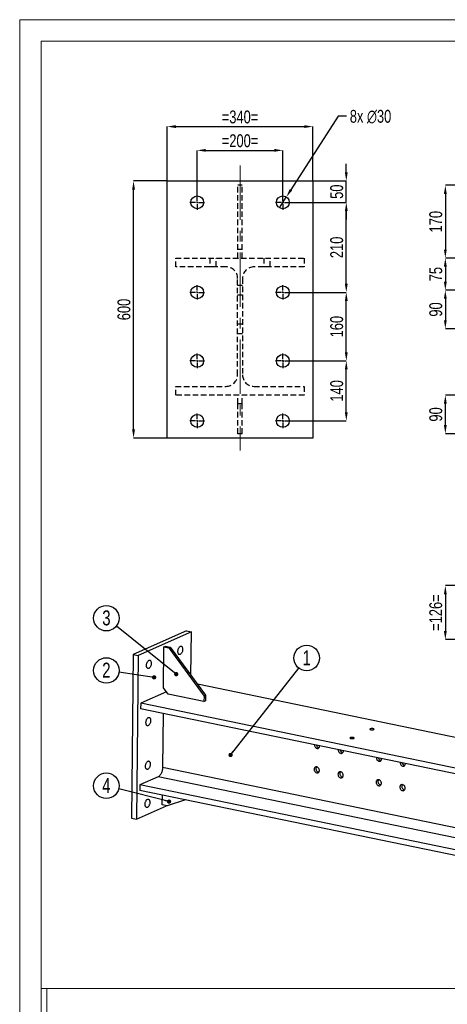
# Model space of a CAD drawing. Header units: millimetres. Extents: x 0 to 1189, y 0 to 841.
# Tile 8 of 29: x 0 to 100, y 611 to 841. Entities that reach past the tile are written whole.
import ezdxf

# ---------------------------------------------------------------- set-up
doc = ezdxf.new("R2010")
doc.units = ezdxf.units.MM
doc.header["$PDSIZE"] = -1
doc.linetypes.add('CENTERX2', pattern=[20.32, 12.7, -2.54, 2.54, -2.54])
doc.linetypes.add('HIDDEN', pattern=[1.905, 1.27, -0.635])
for name, color, linetype in [('COTES', 1, 'Continuous'), ('NOTES', 6, 'Continuous'), ('TRAIT-MIXTES', 3, 'CENTERX2'), ('TRAIT-TIRET', 2, 'HIDDEN')]:
    doc.layers.add(name, color=color, linetype=linetype)
doc.layers.add('TRAIT-FORT', color=4, linetype='Continuous', lineweight=25)
doc.styles.add('SLDTEXTSTYLE0', font='TXT', dxfattribs={"width": 0.75})
doc.dimstyles.new('SLDDIMSTYLE0', dxfattribs={"dimtxt": 3, "dimasz": 2, "dimexe": 0, "dimexo": 0.0625, "dimgap": 0.75, "dimtad": 1, "dimdec": 0, "dimlfac": 10, "dimrnd": 1e-09, "dimzin": 12, "dimdsep": 46, "dimtxsty": 'SLDTEXTSTYLE0', "dimsah": 1, "dimcen": 0.09, "dimadec": 0, "dimazin": 3, "dimtfac": 1, "dimtdec": 0, "dimtofl": 0, "dimtmove": 0, "dimatfit": 3, "dimfxl": 1, "dimfrac": 2, "dimtolj": 1, "dimtzin": 12, "dimarcsym": 0})
doc.dimstyles.new('SLDDIMSTYLE1', dxfattribs={"dimtxt": 3, "dimasz": 2, "dimexe": 0, "dimexo": 0.0625, "dimgap": 0.75, "dimtad": 1, "dimdec": 0, "dimlfac": 10, "dimrnd": 1e-09, "dimzin": 12, "dimdsep": 46, "dimtxsty": 'SLDTEXTSTYLE0', "dimsah": 1, "dimcen": 0.09, "dimadec": 0, "dimazin": 3, "dimtfac": 1, "dimtdec": 0, "dimtmove": 0, "dimatfit": 0, "dimfxl": 1, "dimfrac": 2, "dimtolj": 1, "dimtzin": 12, "dimarcsym": 0})
doc.dimstyles.new('SLDDIMSTYLE2', dxfattribs={"dimtxt": 3, "dimasz": 2, "dimexe": 0, "dimexo": 0.0625, "dimgap": 0.75, "dimtad": 0, "dimtih": 1, "dimtoh": 1, "dimdec": 0, "dimlfac": 10, "dimrnd": 1e-09, "dimzin": 12, "dimdsep": 46, "dimtxsty": 'SLDTEXTSTYLE0', "dimblk1": 'NONE', "dimsah": 1, "dimcen": 0, "dimadec": 0, "dimazin": 3, "dimtfac": 1, "dimtdec": 0, "dimtmove": 0, "dimatfit": 3, "dimldrblk": 'NONE', "dimfxl": 1, "dimfrac": 2, "dimtolj": 1, "dimtzin": 12, "dimarcsym": 0})
doc.dimstyles.new('SLDDIMSTYLE4', dxfattribs={"dimtxt": 0.18, "dimasz": 1, "dimexe": 0, "dimexo": 0.0625, "dimgap": 0, "dimtad": 0, "dimtih": 1, "dimtoh": 1, "dimdec": 0, "dimrnd": 1e-09, "dimzin": 0, "dimdsep": 46, "dimtxsty": 'Standard', "dimblk1": 'DOT', "dimblk2": 'DOT', "dimsah": 1, "dimcen": 0.09, "dimadec": 0, "dimazin": 0, "dimtfac": 1, "dimtdec": 0, "dimtofl": 0, "dimtmove": 0, "dimatfit": 3, "dimldrblk": 'DOT', "dimfxl": 1, "dimfrac": 2, "dimtolj": 1, "dimtzin": 0, "dimarcsym": 0})

# ---------------------------------------------------------------- blocks, each defined once
blk = doc.blocks.new('_D_80')
at = {"layer": 'COTES', "color": 0, "lineweight": -2, "transparency": 16777216}
for p, q in [((138.77, 708.91), (99.44, 708.91)), ((99.44, 706.91), (99.44, 698.31)), ((138.77, 696.31), (99.44, 696.31))]:
    blk.add_line(p, q, dxfattribs=at)
at = {"layer": 'COTES', "color": 0, "transparency": 16777216}
for points in [[(99.1, 706.91), (99.77, 706.91), (99.44, 708.91)], [(99.1, 698.31), (99.77, 698.31), (99.44, 696.31)]]:
    blk.add_solid(points, dxfattribs=at)
at = {"layer": 'Defpoints', "color": 0, "transparency": 16777216}
for p in [(138.83, 708.91), (99.44, 696.31), (138.83, 696.31)]:
    blk.add_point(p, dxfattribs=at)
at = {"layer": 'COTES', "color": 0, "transparency": 16777216, "insert": (95.69, 702.61), "char_height": 3, "attachment_point": 2, "rotation": 90, "style": 'SLDTEXTSTYLE0'}
blk.add_mtext('\\A1;=126=', dxfattribs=at)
blk = doc.blocks.new('_D_86')
at = {"layer": 'COTES', "color": 0, "lineweight": -2, "transparency": 16777216}
for p, q in [((111.38, 802.37), (99.44, 802.37)), ((99.44, 800.37), (99.44, 787.37)), ((111.38, 785.37), (99.44, 785.37))]:
    blk.add_line(p, q, dxfattribs=at)
at = {"layer": 'COTES', "color": 0, "transparency": 16777216}
for points in [[(99.1, 800.37), (99.77, 800.37), (99.44, 802.37)], [(99.1, 787.37), (99.77, 787.37), (99.44, 785.37)]]:
    blk.add_solid(points, dxfattribs=at)
at = {"layer": 'Defpoints', "color": 0, "transparency": 16777216}
for p in [(111.44, 802.37), (99.44, 785.37), (111.44, 785.37)]:
    blk.add_point(p, dxfattribs=at)
at = {"layer": 'COTES', "color": 0, "transparency": 16777216, "insert": (95.69, 793.87), "char_height": 3, "attachment_point": 2, "rotation": 90, "style": 'SLDTEXTSTYLE0'}
blk.add_mtext('\\A1;170', dxfattribs=at)
blk = doc.blocks.new('_D_87')
at = {"layer": 'COTES', "color": 0, "lineweight": -2, "transparency": 16777216}
for p, q in [((111.38, 753.37), (99.44, 753.37)), ((99.44, 746.37), (99.44, 751.37)), ((111.38, 744.37), (99.44, 744.37))]:
    blk.add_line(p, q, dxfattribs=at)
at = {"layer": 'COTES', "color": 0, "transparency": 16777216}
for points in [[(99.1, 751.37), (99.77, 751.37), (99.44, 753.37)], [(99.1, 746.37), (99.77, 746.37), (99.44, 744.37)]]:
    blk.add_solid(points, dxfattribs=at)
at = {"layer": 'Defpoints', "color": 0, "transparency": 16777216}
for p in [(99.44, 753.37), (111.44, 753.37), (111.44, 744.37)]:
    blk.add_point(p, dxfattribs=at)
at = {"layer": 'COTES', "color": 0, "transparency": 16777216, "insert": (95.69, 748.87), "char_height": 3, "attachment_point": 2, "rotation": 90, "style": 'SLDTEXTSTYLE0'}
blk.add_mtext('\\A1;90', dxfattribs=at)
blk = doc.blocks.new('_D_101')
at = {"layer": 'COTES', "color": 0, "lineweight": -2, "transparency": 16777216}
for p, q in [((111.38, 785.37), (99.44, 785.37)), ((99.44, 783.37), (99.44, 779.87)), ((128.48, 777.87), (99.44, 777.87))]:
    blk.add_line(p, q, dxfattribs=at)
at = {"layer": 'COTES', "color": 0, "transparency": 16777216}
for points in [[(99.1, 783.37), (99.77, 783.37), (99.44, 785.37)], [(99.1, 779.87), (99.77, 779.87), (99.44, 777.87)]]:
    blk.add_solid(points, dxfattribs=at)
at = {"layer": 'Defpoints', "color": 0, "transparency": 16777216}
for p in [(111.44, 785.37), (99.44, 777.87), (128.54, 777.87)]:
    blk.add_point(p, dxfattribs=at)
at = {"layer": 'COTES', "color": 0, "transparency": 16777216, "insert": (95.69, 781.62), "char_height": 3, "attachment_point": 2, "rotation": 90, "style": 'SLDTEXTSTYLE0'}
blk.add_mtext('\\A1;75', dxfattribs=at)
blk = doc.blocks.new('_D_102')
at = {"layer": 'COTES', "color": 0, "lineweight": -2, "transparency": 16777216}
for p, q in [((128.48, 777.87), (99.44, 777.87)), ((99.44, 775.87), (99.44, 770.87)), ((128.48, 768.87), (99.44, 768.87))]:
    blk.add_line(p, q, dxfattribs=at)
at = {"layer": 'COTES', "color": 0, "transparency": 16777216}
for points in [[(99.1, 775.87), (99.77, 775.87), (99.44, 777.87)], [(99.1, 770.87), (99.77, 770.87), (99.44, 768.87)]]:
    blk.add_solid(points, dxfattribs=at)
at = {"layer": 'Defpoints', "color": 0, "transparency": 16777216}
for p in [(128.54, 777.87), (99.44, 768.87), (128.54, 768.87)]:
    blk.add_point(p, dxfattribs=at)
at = {"layer": 'COTES', "color": 0, "transparency": 16777216, "insert": (95.69, 773.37), "char_height": 3, "attachment_point": 2, "rotation": 90, "style": 'SLDTEXTSTYLE0'}
blk.add_mtext('\\A1;90', dxfattribs=at)
blk = doc.blocks.new('_D_104')
at = {"layer": 'COTES', "color": 0, "lineweight": -2, "transparency": 16777216}
for p, q in [((34.48, 803.43), (34.48, 816.07)), ((36.48, 816.07), (66.48, 816.07)), ((68.48, 803.43), (68.48, 816.07))]:
    blk.add_line(p, q, dxfattribs=at)
at = {"layer": 'COTES', "color": 0, "transparency": 16777216}
for points in [[(36.48, 816.4), (36.48, 815.73), (34.48, 816.07)], [(66.48, 816.4), (66.48, 815.73), (68.48, 816.07)]]:
    blk.add_solid(points, dxfattribs=at)
at = {"layer": 'Defpoints', "color": 0, "transparency": 16777216}
for p in [(68.48, 816.07), (34.48, 803.37), (68.48, 803.37)]:
    blk.add_point(p, dxfattribs=at)
at = {"layer": 'COTES', "color": 0, "transparency": 16777216, "insert": (51.48, 819.82), "char_height": 3, "attachment_point": 2, "style": 'SLDTEXTSTYLE0'}
blk.add_mtext('\\A1;=340=', dxfattribs=at)
blk = doc.blocks.new('_D_105')
at = {"layer": 'COTES', "color": 0, "lineweight": -2, "transparency": 16777216}
for p, q in [((34.42, 803.37), (26.6, 803.37)), ((26.6, 745.37), (26.6, 801.37)), ((34.42, 743.37), (26.6, 743.37))]:
    blk.add_line(p, q, dxfattribs=at)
at = {"layer": 'COTES', "color": 0, "transparency": 16777216}
for points in [[(26.27, 801.37), (26.94, 801.37), (26.6, 803.37)], [(26.27, 745.37), (26.94, 745.37), (26.6, 743.37)]]:
    blk.add_solid(points, dxfattribs=at)
at = {"layer": 'Defpoints', "color": 0, "transparency": 16777216}
for p in [(26.6, 803.37), (34.48, 803.37), (34.48, 743.37)]:
    blk.add_point(p, dxfattribs=at)
at = {"layer": 'COTES', "color": 0, "transparency": 16777216, "insert": (22.85, 773.37), "char_height": 3, "attachment_point": 2, "rotation": 90, "style": 'SLDTEXTSTYLE0'}
blk.add_mtext('\\A1;600', dxfattribs=at)
blk = doc.blocks.new('_D_106')
at = {"layer": 'COTES', "color": 0, "lineweight": -2, "transparency": 16777216}
for p, q in [((63.24, 761.37), (76.3, 761.37)), ((76.3, 749.37), (76.3, 759.37)), ((63.24, 747.37), (76.3, 747.37))]:
    blk.add_line(p, q, dxfattribs=at)
at = {"layer": 'COTES', "color": 0, "transparency": 16777216}
for points in [[(75.97, 759.37), (76.63, 759.37), (76.3, 761.37)], [(75.97, 749.37), (76.63, 749.37), (76.3, 747.37)]]:
    blk.add_solid(points, dxfattribs=at)
at = {"layer": 'Defpoints', "color": 0, "transparency": 16777216}
for p in [(63.18, 761.37), (76.3, 761.37), (63.18, 747.37)]:
    blk.add_point(p, dxfattribs=at)
at = {"layer": 'COTES', "color": 0, "transparency": 16777216, "insert": (72.55, 754.37), "char_height": 3, "attachment_point": 2, "rotation": 90, "style": 'SLDTEXTSTYLE0'}
blk.add_mtext('\\A1;140', dxfattribs=at)
blk = doc.blocks.new('_D_107')
at = {"layer": 'COTES', "color": 0, "lineweight": -2, "transparency": 16777216}
for p, q in [((63.24, 777.37), (76.3, 777.37)), ((76.3, 763.37), (76.3, 775.37)), ((63.24, 761.37), (76.3, 761.37))]:
    blk.add_line(p, q, dxfattribs=at)
at = {"layer": 'COTES', "color": 0, "transparency": 16777216}
for points in [[(75.97, 775.37), (76.63, 775.37), (76.3, 777.37)], [(75.97, 763.37), (76.63, 763.37), (76.3, 761.37)]]:
    blk.add_solid(points, dxfattribs=at)
at = {"layer": 'Defpoints', "color": 0, "transparency": 16777216}
for p in [(63.18, 777.37), (76.3, 777.37), (63.18, 761.37)]:
    blk.add_point(p, dxfattribs=at)
at = {"layer": 'COTES', "color": 0, "transparency": 16777216, "insert": (72.55, 769.37), "char_height": 3, "attachment_point": 2, "rotation": 90, "style": 'SLDTEXTSTYLE0'}
blk.add_mtext('\\A1;160', dxfattribs=at)
blk = doc.blocks.new('_D_108')
at = {"layer": 'COTES', "color": 0, "lineweight": -2, "transparency": 16777216}
for p, q in [((63.24, 798.37), (76.3, 798.37)), ((76.3, 779.37), (76.3, 796.37)), ((63.24, 777.37), (76.3, 777.37))]:
    blk.add_line(p, q, dxfattribs=at)
at = {"layer": 'COTES', "color": 0, "transparency": 16777216}
for points in [[(75.97, 796.37), (76.63, 796.37), (76.3, 798.37)], [(75.97, 779.37), (76.63, 779.37), (76.3, 777.37)]]:
    blk.add_solid(points, dxfattribs=at)
at = {"layer": 'Defpoints', "color": 0, "transparency": 16777216}
for p in [(63.18, 798.37), (76.3, 798.37), (63.18, 777.37)]:
    blk.add_point(p, dxfattribs=at)
at = {"layer": 'COTES', "color": 0, "transparency": 16777216, "insert": (72.55, 787.87), "char_height": 3, "attachment_point": 2, "rotation": 90, "style": 'SLDTEXTSTYLE0'}
blk.add_mtext('\\A1;210', dxfattribs=at)
blk = doc.blocks.new('_D_109')
at = {"layer": 'COTES', "color": 0, "lineweight": -2, "transparency": 16777216}
for p, q in [((76.3, 805.37), (76.3, 807.37)), ((68.54, 803.37), (76.3, 803.37)), ((76.3, 798.37), (76.3, 803.37)), ((63.24, 798.37), (76.3, 798.37)), ((76.3, 796.37), (76.3, 794.37))]:
    blk.add_line(p, q, dxfattribs=at)
at = {"layer": 'COTES', "color": 0, "transparency": 16777216}
for points in [[(75.97, 805.37), (76.63, 805.37), (76.3, 803.37)], [(75.97, 796.37), (76.63, 796.37), (76.3, 798.37)]]:
    blk.add_solid(points, dxfattribs=at)
at = {"layer": 'Defpoints', "color": 0, "transparency": 16777216}
for p in [(68.48, 803.37), (76.3, 803.37), (63.18, 798.37)]:
    blk.add_point(p, dxfattribs=at)
at = {"layer": 'COTES', "color": 0, "transparency": 16777216, "insert": (72.55, 800.87), "char_height": 3, "attachment_point": 2, "rotation": 90, "style": 'SLDTEXTSTYLE0'}
blk.add_mtext('\\A1;50', dxfattribs=at)
blk = doc.blocks.new('_D_110')
at = {"layer": 'COTES', "color": 0, "lineweight": -2, "transparency": 16777216}
for p, q in [((41.48, 800.13), (41.48, 810.52)), ((43.48, 810.52), (59.48, 810.52)), ((61.48, 800.13), (61.48, 810.52))]:
    blk.add_line(p, q, dxfattribs=at)
at = {"layer": 'COTES', "color": 0, "transparency": 16777216}
for points in [[(43.48, 810.86), (43.48, 810.19), (41.48, 810.52)], [(59.48, 810.86), (59.48, 810.19), (61.48, 810.52)]]:
    blk.add_solid(points, dxfattribs=at)
at = {"layer": 'Defpoints', "color": 0, "transparency": 16777216}
for p in [(61.48, 810.52), (41.48, 800.07), (61.48, 800.07)]:
    blk.add_point(p, dxfattribs=at)
at = {"layer": 'COTES', "color": 0, "transparency": 16777216, "insert": (51.48, 814.27), "char_height": 3, "attachment_point": 2, "style": 'SLDTEXTSTYLE0'}
blk.add_mtext('\\A1;=200=', dxfattribs=at)
blk = doc.blocks.new('_D_111')
at = {"layer": 'COTES', "color": 0, "lineweight": -2, "transparency": 16777216}
for p, q in [((74.37, 818.47), (63.37, 801.31)), ((76.37, 818.47), (74.37, 818.47)), ((60.67, 797.1), (62.29, 799.63))]:
    blk.add_line(p, q, dxfattribs=at)
at = {"layer": 'COTES', "color": 0, "transparency": 16777216}
blk.add_solid([(63.09, 801.49), (63.65, 801.13), (62.29, 799.63)], dxfattribs=at)
at = {"layer": 'Defpoints', "color": 0, "transparency": 16777216}
for p in [(62.29, 799.63), (60.67, 797.1)]:
    blk.add_point(p, dxfattribs=at)
at = {"layer": 'COTES', "color": 0, "transparency": 16777216, "insert": (77.12, 819.97), "char_height": 3, "attachment_point": 1, "style": 'SLDTEXTSTYLE0'}
blk.add_mtext('\\A1;8x ∅30', dxfattribs=at)
blk = doc.blocks.new('_None')
blk = doc.blocks.new('SW_CENTERMARKSYMBOL_96')
at = {"layer": 'TRAIT-MIXTES', "color": 0}
for p, q in [((-0.4, 0), (-1.7, 0)), ((0, 0), (-0.2, 0)), ((0, 0.4), (0, 1.7)), ((0, 0), (0, 0.2)), ((0, 0), (0, -0.2)), ((0, 0), (0.2, 0)), ((0.4, 0), (1.7, 0)), ((0, -0.4), (0, -1.7))]:
    blk.add_line(p, q, dxfattribs=at)
blk = doc.blocks.new('SW_CENTERMARKSYMBOL_97')
at = {"layer": 'TRAIT-MIXTES', "color": 0}
for p, q in [((-0.4, 0), (-1.7, 0)), ((0, 0), (-0.2, 0)), ((0, 0.4), (0, 1.7)), ((0, 0), (0, 0.2)), ((0, 0), (0, -0.2)), ((0, 0), (0.2, 0)), ((0.4, 0), (1.7, 0)), ((0, -0.4), (0, -1.7))]:
    blk.add_line(p, q, dxfattribs=at)
blk = doc.blocks.new('SW_CENTERMARKSYMBOL_98')
at = {"layer": 'TRAIT-MIXTES', "color": 0}
for p, q in [((-0.4, 0), (-1.7, 0)), ((0, 0), (-0.2, 0)), ((0, 0.4), (0, 1.7)), ((0, 0), (0, 0.2)), ((0, 0), (0, -0.2)), ((0, 0), (0.2, 0)), ((0.4, 0), (1.7, 0)), ((0, -0.4), (0, -1.7))]:
    blk.add_line(p, q, dxfattribs=at)
blk = doc.blocks.new('SW_CENTERMARKSYMBOL_99')
at = {"layer": 'TRAIT-MIXTES', "color": 0}
for p, q in [((-0.4, 0), (-1.7, 0)), ((0, 0), (-0.2, 0)), ((0, 0.4), (0, 1.7)), ((0, 0), (0, 0.2)), ((0, 0), (0, -0.2)), ((0, 0), (0.2, 0)), ((0.4, 0), (1.7, 0)), ((0, -0.4), (0, -1.7))]:
    blk.add_line(p, q, dxfattribs=at)
blk = doc.blocks.new('SW_CENTERMARKSYMBOL_100')
at = {"layer": 'TRAIT-MIXTES', "color": 0}
for p, q in [((-0.4, 0), (-1.7, 0)), ((0, 0), (-0.2, 0)), ((0, 0.4), (0, 1.7)), ((0, 0), (0, 0.2)), ((0, 0), (0, -0.2)), ((0, 0), (0.2, 0)), ((0.4, 0), (1.7, 0)), ((0, -0.4), (0, -1.7))]:
    blk.add_line(p, q, dxfattribs=at)
blk = doc.blocks.new('SW_CENTERMARKSYMBOL_101')
at = {"layer": 'TRAIT-MIXTES', "color": 0}
for p, q in [((-0.4, 0), (-1.7, 0)), ((0, 0), (-0.2, 0)), ((0, 0.4), (0, 1.7)), ((0, 0), (0, 0.2)), ((0, 0), (0, -0.2)), ((0, 0), (0.2, 0)), ((0.4, 0), (1.7, 0)), ((0, -0.4), (0, -1.7))]:
    blk.add_line(p, q, dxfattribs=at)
blk = doc.blocks.new('SW_CENTERMARKSYMBOL_102')
at = {"layer": 'TRAIT-MIXTES', "color": 0}
for p, q in [((-0.4, 0), (-1.7, 0)), ((0, 0), (-0.2, 0)), ((0, 0.4), (0, 1.7)), ((0, 0), (0, 0.2)), ((0, 0), (0, -0.2)), ((0, 0), (0.2, 0)), ((0.4, 0), (1.7, 0)), ((0, -0.4), (0, -1.7))]:
    blk.add_line(p, q, dxfattribs=at)
blk = doc.blocks.new('SW_CENTERMARKSYMBOL_103')
at = {"layer": 'TRAIT-MIXTES', "color": 0}
for p, q in [((-0.4, 0), (-1.7, 0)), ((0, 0), (-0.2, 0)), ((0, 0.4), (0, 1.7)), ((0, 0), (0, 0.2)), ((0, 0), (0, -0.2)), ((0, 0), (0.2, 0)), ((0.4, 0), (1.7, 0)), ((0, -0.4), (0, -1.7))]:
    blk.add_line(p, q, dxfattribs=at)
blk = doc.blocks.new('SW_NOTE_19')
at = {"layer": 'NOTES', "color": 0}
blk.add_circle((-2.95, 0.43), 2.98, dxfattribs=at)
at = {"layer": 'NOTES', "color": 0, "insert": (-2.95, 2.25), "char_height": 3.5, "attachment_point": 2, "style": 'SLDTEXTSTYLE0'}
blk.add_mtext('2', dxfattribs=at)
blk = doc.blocks.new('_Dot')
at = {"color": 0, "linetype": 'ByBlock', "lineweight": -2}
blk.add_line((-0.5, 0), (-1, 0), dxfattribs=at)
at = {"color": 0, "linetype": 'ByBlock', "const_width": 0.5}
blk.add_lwpolyline([(-0.25, 0, 1), (0.25, 0, 1)], format="xyb", close=True, dxfattribs=at)
blk = doc.blocks.new('SW_NOTE_20')
at = {"layer": 'NOTES', "color": 0}
blk.add_circle((-2.33, 1.86), 2.98, dxfattribs=at)
at = {"layer": 'NOTES', "color": 0, "insert": (-2.32, 3.68), "char_height": 3.5, "attachment_point": 2, "style": 'SLDTEXTSTYLE0'}
blk.add_mtext('3', dxfattribs=at)
blk = doc.blocks.new('SW_NOTE_21')
at = {"layer": 'NOTES', "color": 0}
blk.add_circle((-2.89, 0.73), 2.98, dxfattribs=at)
at = {"layer": 'NOTES', "color": 0, "insert": (-2.89, 2.55), "char_height": 3.5, "attachment_point": 2, "style": 'SLDTEXTSTYLE0'}
blk.add_mtext('4', dxfattribs=at)
blk = doc.blocks.new('SW_NOTE_22')
at = {"layer": 'NOTES', "color": 0}
blk.add_circle((1.84, 2.35), 2.98, dxfattribs=at)
at = {"layer": 'NOTES', "color": 0, "insert": (1.85, 4.16), "char_height": 3.5, "attachment_point": 2, "style": 'SLDTEXTSTYLE0'}
blk.add_mtext('1', dxfattribs=at)

msp = doc.modelspace()

# ---------------------------------------------------------------- linework, layer by layer
at = {"lineweight": 18}
for p, q in [((1188.94, 841.02), (0, 841.02)), ((0, 841.02), (0, 0.02)), ((5, 836.02), (544.93, 836.02)), ((5, 836.02), (5, 614.85)), ((5, 836.02), (5, 5.02)), ((1183.94, 836.02), (5, 836.02)), ((5, 614.85), (544.93, 614.85)), ((544.93, 614.85), (6.32, 614.85)), ((6.32, 614.85), (6.32, 300.89))]:
    msp.add_line(p, q, dxfattribs=at)
at = {"layer": 'TRAIT-FORT', "lineweight": 25}
for p, q in [((34.48, 743.37), (34.48, 803.37)), ((34.48, 803.37), (68.48, 803.37)), ((68.48, 803.37), (68.48, 743.37)), ((68.48, 743.37), (34.48, 743.37)), ((39.01, 698.34), (26.54, 692.8)), ((40.12, 698.12), (27.65, 692.57)), ((39.01, 698.34), (40.12, 698.12)), ((40.02, 687.95), (40.12, 698.12)), ((33.6, 685.08), (33.7, 694.63)), ((33.7, 694.63), (34.06, 694.79)), ((33.7, 694.63), (34.81, 694.4)), ((34.06, 694.79), (35.18, 694.56)), ((34.81, 694.4), (35.18, 694.56)), ((34.81, 694.4), (43.06, 683.13)), ((35.18, 694.56), (43.43, 683.3)), ((26.54, 692.8), (26.15, 654.63)), ((26.54, 692.8), (27.65, 692.57)), ((27.65, 692.57), (27.26, 654.4)), ((34.7, 683.58), (33.6, 685.08)), ((204.4, 652.27), (41.54, 685.87)), ((34.3, 684.13), (28.27, 681.45)), ((43.05, 681.86), (34.7, 683.58)), ((43.06, 683.13), (43.05, 681.86)), ((43.06, 683.13), (43.43, 683.3)), ((43.43, 683.3), (43.41, 682.02)), ((28.27, 681.45), (28.25, 680.15)), ((205.66, 644.85), (28.27, 681.45)), ((43.05, 681.86), (43.41, 682.02)), ((205.65, 643.55), (28.25, 680.15)), ((33.51, 679.06), (33.38, 666.46)), ((32.37, 664.31), (28.07, 662.4)), ((205.49, 628.59), (32.37, 664.31)), ((205.52, 630.95), (33.38, 666.46)), ((28.07, 662.4), (28.06, 661.09)), ((205.47, 625.8), (28.07, 662.4)), ((205.45, 624.49), (28.06, 661.09)), ((33.32, 657.73), (33.34, 660)), ((27.26, 654.4), (34.29, 657.53)), ((34.43, 657.5), (33.32, 657.73)), ((38.71, 658.89), (34.43, 657.5)), ((26.15, 654.63), (27.26, 654.4))]:
    msp.add_line(p, q, dxfattribs=at)
at = {"layer": 'TRAIT-FORT', "lineweight": 25, "flags": 128}
for points in [[(37.51, 692.84), (37.43, 692.81), (37.35, 692.81), (37.27, 692.83), (37.2, 692.87), (37.13, 692.94), (37.08, 693.02), (37.03, 693.12), (37, 693.24), (36.98, 693.37), (36.97, 693.51), (36.98, 693.66), (36.99, 693.81), (37.02, 693.96), (37.06, 694.11), (37.12, 694.25), (37.18, 694.37), (37.25, 694.49), (37.32, 694.59), (37.41, 694.67), (37.49, 694.73), (37.57, 694.76), (37.66, 694.78), (37.74, 694.77), (37.81, 694.74), (37.88, 694.69), (37.94, 694.61), (37.99, 694.52), (38.03, 694.41), (38.05, 694.28), (38.07, 694.15), (38.07, 694), (38.06, 693.85), (38.04, 693.7), (38, 693.55), (37.95, 693.41), (37.9, 693.28), (37.83, 693.15), (37.76, 693.05), (37.68, 692.96), (37.6, 692.89), (37.51, 692.84)], [(30.18, 689.58), (30.09, 689.55), (30.01, 689.55), (29.93, 689.57), (29.86, 689.61), (29.8, 689.68), (29.74, 689.76), (29.7, 689.86), (29.66, 689.98), (29.64, 690.11), (29.63, 690.25), (29.64, 690.4), (29.66, 690.55), (29.69, 690.7), (29.73, 690.85), (29.78, 690.99), (29.84, 691.12), (29.91, 691.23), (29.99, 691.33), (30.07, 691.41), (30.15, 691.47), (30.24, 691.5), (30.32, 691.52), (30.4, 691.51), (30.47, 691.48), (30.54, 691.43), (30.6, 691.35), (30.65, 691.26), (30.69, 691.15), (30.72, 691.02), (30.73, 690.89), (30.73, 690.74), (30.72, 690.59), (30.7, 690.44), (30.66, 690.29), (30.62, 690.15), (30.56, 690.02), (30.49, 689.89), (30.42, 689.79), (30.34, 689.7), (30.26, 689.63), (30.18, 689.58)], [(30.04, 676.22), (29.95, 676.19), (29.87, 676.19), (29.79, 676.21), (29.72, 676.25), (29.66, 676.32), (29.6, 676.4), (29.56, 676.5), (29.53, 676.62), (29.51, 676.75), (29.5, 676.89), (29.5, 677.04), (29.52, 677.19), (29.55, 677.34), (29.59, 677.49), (29.64, 677.63), (29.71, 677.76), (29.78, 677.87), (29.85, 677.97), (29.93, 678.05), (30.02, 678.11), (30.1, 678.15), (30.18, 678.16), (30.26, 678.15), (30.34, 678.12), (30.41, 678.07), (30.47, 677.99), (30.52, 677.9), (30.55, 677.79), (30.58, 677.66), (30.6, 677.53), (30.6, 677.38), (30.59, 677.23), (30.56, 677.08), (30.53, 676.93), (30.48, 676.79), (30.42, 676.66), (30.36, 676.54), (30.28, 676.43), (30.2, 676.34), (30.12, 676.27), (30.04, 676.22)], [(77.93, 673.46), (77.84, 673.47), (77.73, 673.48), (77.62, 673.48), (77.52, 673.48), (77.42, 673.47), (77.33, 673.45), (77.26, 673.43), (77.2, 673.4), (77.17, 673.37), (77.16, 673.34), (77.17, 673.31), (77.21, 673.28), (77.26, 673.25), (77.34, 673.22), (77.43, 673.2), (77.53, 673.19), (77.64, 673.19), (77.75, 673.19), (77.85, 673.2), (77.94, 673.21), (78.03, 673.23), (78.09, 673.26), (78.13, 673.29), (78.16, 673.32), (78.15, 673.35), (78.13, 673.38), (78.08, 673.41), (78.02, 673.44), (77.93, 673.46)], [(82, 675.27), (82.1, 675.25), (82.21, 675.24), (82.31, 675.24), (82.42, 675.24), (82.52, 675.26), (82.61, 675.27), (82.68, 675.3), (82.74, 675.32), (82.77, 675.35), (82.78, 675.39), (82.77, 675.42), (82.73, 675.45), (82.67, 675.48), (82.6, 675.5), (82.51, 675.52), (82.41, 675.53), (82.3, 675.54), (82.19, 675.54), (82.09, 675.53), (81.99, 675.51), (81.91, 675.49), (81.85, 675.47), (81.8, 675.44), (81.78, 675.41), (81.78, 675.38), (81.81, 675.34), (81.85, 675.31), (81.92, 675.29), (82, 675.27)], [(68.85, 671.77), (68.85, 671.74), (68.86, 671.61), (68.89, 671.48), (68.93, 671.36), (69, 671.25), (69.08, 671.14), (69.17, 671.05), (69.27, 670.98), (69.37, 670.93), (69.48, 670.91), (69.59, 670.9), (69.7, 670.92), (69.79, 670.96), (69.88, 671.02), (69.95, 671.1), (70.01, 671.19), (70.05, 671.3), (70.07, 671.42), (70.07, 671.52)], [(74.42, 670.62), (74.42, 670.59), (74.43, 670.46), (74.45, 670.34), (74.5, 670.21), (74.56, 670.1), (74.64, 669.99), (74.73, 669.91), (74.83, 669.84), (74.94, 669.79), (75.05, 669.76), (75.16, 669.75), (75.26, 669.77), (75.36, 669.81), (75.45, 669.87), (75.52, 669.95), (75.58, 670.05), (75.62, 670.15), (75.64, 670.27), (75.64, 670.37)], [(29.93, 666.04), (29.85, 666.02), (29.77, 666.01), (29.69, 666.03), (29.62, 666.08), (29.55, 666.14), (29.5, 666.22), (29.46, 666.33), (29.42, 666.44), (29.4, 666.57), (29.39, 666.72), (29.4, 666.86), (29.42, 667.01), (29.45, 667.16), (29.49, 667.31), (29.54, 667.45), (29.6, 667.58), (29.67, 667.69), (29.75, 667.79), (29.83, 667.87), (29.91, 667.93), (30, 667.97), (30.08, 667.98), (30.16, 667.97), (30.23, 667.94), (30.3, 667.89), (30.36, 667.81), (30.41, 667.72), (30.45, 667.61), (30.48, 667.49), (30.49, 667.35), (30.49, 667.2), (30.48, 667.05), (30.46, 666.9), (30.42, 666.76), (30.38, 666.61), (30.32, 666.48), (30.25, 666.36), (30.18, 666.25), (30.1, 666.16), (30.02, 666.09), (29.93, 666.04)], [(68.79, 666.01), (68.8, 665.88), (68.83, 665.76), (68.87, 665.64), (68.94, 665.52), (69.02, 665.42), (69.11, 665.33), (69.21, 665.26), (69.31, 665.21), (69.42, 665.18), (69.53, 665.18), (69.64, 665.19), (69.74, 665.23), (69.82, 665.29), (69.9, 665.37), (69.95, 665.47), (69.99, 665.58), (70.01, 665.7), (70.01, 665.82), (70, 665.95), (69.96, 666.08), (69.9, 666.19), (69.83, 666.3), (69.75, 666.4), (69.65, 666.48), (69.55, 666.54), (69.44, 666.58), (69.33, 666.6), (69.22, 666.59), (69.12, 666.56), (69.03, 666.51), (68.95, 666.44), (68.88, 666.35), (68.83, 666.25), (68.8, 666.13), (68.79, 666.01)], [(83.32, 668.78), (83.32, 668.75), (83.33, 668.62), (83.36, 668.5), (83.41, 668.37), (83.47, 668.26), (83.55, 668.16), (83.64, 668.07), (83.74, 668), (83.85, 667.95), (83.96, 667.92), (84.06, 667.91), (84.17, 667.93), (84.27, 667.97), (84.35, 668.03), (84.43, 668.11), (84.48, 668.21), (84.52, 668.32), (84.54, 668.44), (84.55, 668.53)], [(88.89, 667.63), (88.89, 667.6), (88.9, 667.48), (88.93, 667.35), (88.97, 667.23), (89.04, 667.11), (89.11, 667.01), (89.21, 666.92), (89.31, 666.85), (89.41, 666.8), (89.52, 666.77), (89.63, 666.77), (89.74, 666.78), (89.83, 666.82), (89.92, 666.88), (89.99, 666.96), (90.05, 667.06), (90.09, 667.17), (90.11, 667.29), (90.11, 667.38)], [(33.38, 666.46), (33.37, 666.25), (33.35, 666.04), (33.31, 665.83), (33.26, 665.62), (33.19, 665.41), (33.12, 665.22), (33.03, 665.03), (32.94, 664.86), (32.83, 664.71), (32.72, 664.57), (32.61, 664.46), (32.49, 664.37), (32.37, 664.31)], [(69.21, 666.2), (69.22, 666.07), (69.25, 665.95), (69.3, 665.82), (69.36, 665.71), (69.44, 665.6), (69.53, 665.52), (69.63, 665.45), (69.74, 665.4), (69.85, 665.37), (69.89, 665.36)], [(74.36, 664.86), (74.37, 664.74), (74.39, 664.61), (74.44, 664.49), (74.5, 664.37), (74.58, 664.27), (74.67, 664.18), (74.77, 664.11), (74.88, 664.06), (74.99, 664.03), (75.1, 664.03), (75.2, 664.04), (75.3, 664.08), (75.39, 664.14), (75.46, 664.22), (75.52, 664.32), (75.56, 664.43), (75.58, 664.55), (75.58, 664.67), (75.56, 664.8), (75.53, 664.93), (75.47, 665.05), (75.4, 665.16), (75.31, 665.25), (75.22, 665.33), (75.11, 665.39), (75.01, 665.43), (74.9, 665.45), (74.79, 665.44), (74.69, 665.41), (74.59, 665.36), (74.51, 665.29), (74.45, 665.2), (74.4, 665.1), (74.37, 664.99), (74.36, 664.86)], [(74.78, 665.05), (74.79, 664.92), (74.82, 664.8), (74.86, 664.67), (74.93, 664.56), (75.01, 664.46), (75.1, 664.37), (75.2, 664.3), (75.3, 664.25), (75.41, 664.22), (75.46, 664.22)], [(83.26, 663.03), (83.27, 662.9), (83.3, 662.77), (83.35, 662.65), (83.41, 662.53), (83.49, 662.43), (83.58, 662.34), (83.68, 662.27), (83.79, 662.22), (83.9, 662.2), (84.01, 662.19), (84.11, 662.21), (84.21, 662.25), (84.29, 662.31), (84.37, 662.39), (84.43, 662.48), (84.47, 662.59), (84.49, 662.71), (84.49, 662.84), (84.47, 662.96), (84.43, 663.09), (84.38, 663.21), (84.31, 663.32), (84.22, 663.41), (84.12, 663.49), (84.02, 663.55), (83.91, 663.59), (83.8, 663.61), (83.69, 663.6), (83.59, 663.58), (83.5, 663.53), (83.42, 663.46), (83.35, 663.37), (83.31, 663.26), (83.28, 663.15), (83.26, 663.03)], [(83.69, 663.21), (83.69, 663.09), (83.72, 662.96), (83.77, 662.84), (83.83, 662.72), (83.91, 662.62), (84, 662.53), (84.1, 662.46), (84.21, 662.41), (84.32, 662.38), (84.36, 662.38)], [(88.83, 661.88), (88.84, 661.75), (88.87, 661.62), (88.91, 661.5), (88.98, 661.39), (89.06, 661.28), (89.15, 661.19), (89.25, 661.12), (89.35, 661.07), (89.46, 661.05), (89.57, 661.04), (89.68, 661.06), (89.77, 661.1), (89.86, 661.16), (89.93, 661.24), (89.99, 661.33), (90.03, 661.44), (90.05, 661.56), (90.05, 661.69), (90.04, 661.82), (90, 661.94), (89.94, 662.06), (89.87, 662.17), (89.79, 662.27), (89.69, 662.35), (89.59, 662.41), (89.48, 662.44), (89.37, 662.46), (89.26, 662.46), (89.16, 662.43), (89.07, 662.38), (88.99, 662.31), (88.92, 662.22), (88.87, 662.12), (88.84, 662), (88.83, 661.88)], [(89.25, 662.07), (89.26, 661.94), (89.29, 661.81), (89.34, 661.69), (89.4, 661.57), (89.48, 661.47), (89.57, 661.38), (89.67, 661.31), (89.78, 661.26), (89.89, 661.23), (89.93, 661.23)], [(29.84, 657.14), (29.76, 657.11), (29.68, 657.11), (29.6, 657.13), (29.53, 657.17), (29.46, 657.23), (29.41, 657.32), (29.36, 657.42), (29.33, 657.54), (29.31, 657.67), (29.3, 657.81), (29.31, 657.96), (29.32, 658.11), (29.35, 658.26), (29.4, 658.4), (29.45, 658.54), (29.51, 658.67), (29.58, 658.79), (29.66, 658.88), (29.74, 658.96), (29.82, 659.02), (29.9, 659.06), (29.99, 659.08), (30.07, 659.07), (30.14, 659.04), (30.21, 658.98), (30.27, 658.91), (30.32, 658.81), (30.36, 658.7), (30.39, 658.58), (30.4, 658.44), (30.4, 658.3), (30.39, 658.15), (30.37, 658), (30.33, 657.85), (30.28, 657.71), (30.23, 657.57), (30.16, 657.45), (30.09, 657.34), (30.01, 657.25), (29.93, 657.18), (29.84, 657.14)]]:
    msp.add_lwpolyline(points, dxfattribs=at)
at = {"layer": 'TRAIT-FORT', "lineweight": 25}
for centre in [(41.48, 798.37), (61.48, 798.37), (41.48, 777.37), (61.48, 777.37), (41.48, 761.37), (61.48, 761.37), (41.48, 747.37), (61.48, 747.37)]:
    msp.add_circle(centre, 1.5, dxfattribs=at)
for centre, radius, start, end in [((70.06, 671.86), 0.779, 193.6342, 261.3598), ((75.63, 670.71), 0.779, 193.6342, 261.3598), ((69.86, 666.21), 0.649, 143.4289, 180.7997), ((84.54, 668.87), 0.779, 193.6342, 261.3598), ((90.1, 667.72), 0.779, 193.6342, 261.3598), ((75.43, 665.06), 0.649, 143.4289, 180.7997), ((84.34, 663.22), 0.649, 143.4289, 180.7997), ((89.9, 662.07), 0.649, 143.4289, 180.7997)]:
    msp.add_arc(centre, radius, start, end, dxfattribs=at)
at = {"layer": 'TRAIT-MIXTES', "lineweight": 18}
msp.add_line((51.48, 807.01), (51.48, 740.46), dxfattribs=at)
at = {"layer": 'TRAIT-TIRET'}
for p, q in [((51.98, 802.37), (50.98, 802.37)), ((50.98, 787.37), (50.98, 802.37)), ((51.98, 787.37), (51.98, 802.37)), ((51.98, 787.37), (50.98, 787.37)), ((50.98, 785.37), (50.98, 787.37)), ((51.98, 785.37), (51.98, 787.37)), ((36.48, 783.32), (36.48, 785.37)), ((36.48, 785.37), (66.48, 785.37)), ((44.43, 785.37), (44.43, 783.37)), ((45.93, 783.37), (45.93, 785.37)), ((57.03, 785.37), (57.03, 783.37)), ((58.53, 783.37), (58.53, 785.37)), ((66.48, 785.37), (66.48, 783.32)), ((48.21, 783.32), (36.48, 783.32)), ((44.43, 783.37), (45.93, 783.37)), ((66.48, 783.32), (54.76, 783.32)), ((57.03, 783.37), (58.53, 783.37)), ((50.91, 758.12), (50.91, 780.62)), ((52.06, 780.62), (52.06, 758.12)), ((52.06, 778.97), (50.91, 778.97)), ((50.91, 776.77), (52.06, 776.77)), ((52.06, 769.97), (50.91, 769.97)), ((50.91, 767.77), (52.06, 767.77)), ((36.48, 753.37), (36.48, 755.42)), ((36.48, 755.42), (48.21, 755.42)), ((54.76, 755.42), (66.48, 755.42)), ((66.48, 755.42), (66.48, 753.37)), ((66.48, 753.37), (36.48, 753.37)), ((50.98, 751.37), (50.98, 753.37)), ((51.98, 751.37), (51.98, 753.37)), ((51.98, 751.37), (50.98, 751.37)), ((50.98, 744.37), (50.98, 751.37)), ((51.98, 744.37), (51.98, 751.37)), ((51.98, 744.37), (50.98, 744.37))]:
    msp.add_line(p, q, dxfattribs=at)
for centre, start, end in [((48.21, 780.62), 0, 90), ((54.76, 780.62), 90, 180), ((48.21, 758.12), 270, 0), ((54.76, 758.12), 180, 270)]:
    msp.add_arc(centre, 2.7, start, end, dxfattribs=at)

# ---------------------------------------------------------------- block references
at = {"layer": 'NOTES'}
for name, p in [('SW_NOTE_20', (22.58, 699.45)), ('SW_NOTE_22', (65.2, 689.66)), ('SW_NOTE_19', (23.2, 688.68)), ('SW_NOTE_21', (23.14, 661.46))]:
    msp.add_blockref(name, p, dxfattribs=at)
at = {"layer": 'TRAIT-MIXTES'}
for name, p in [('SW_CENTERMARKSYMBOL_103', (41.48, 798.37)), ('SW_CENTERMARKSYMBOL_102', (61.48, 798.37)), ('SW_CENTERMARKSYMBOL_101', (41.48, 777.37)), ('SW_CENTERMARKSYMBOL_96', (61.48, 777.37)), ('SW_CENTERMARKSYMBOL_100', (41.48, 761.37)), ('SW_CENTERMARKSYMBOL_97', (61.48, 761.37)), ('SW_CENTERMARKSYMBOL_99', (41.48, 747.37)), ('SW_CENTERMARKSYMBOL_98', (61.48, 747.37))]:
    msp.add_blockref(name, p, dxfattribs=at)

# ---------------------------------------------------------------- dimensions: what is measured, and where the dimension line sits
at = {"layer": 'COTES'}
for base, p1, p2, picture, middle in [((68.48, 816.07), (34.48, 803.37), (68.48, 803.37), '_D_104', (51.48, 816.07)), ((61.48, 810.52), (41.48, 800.07), (61.48, 800.07), '_D_110', (51.48, 810.52))]:
    dim = msp.add_linear_dim(base=base, p1=p1, p2=p2, text='=<>=', dimstyle='SLDDIMSTYLE0', dxfattribs=at)
    dim.commit()
    dim.dimension.update_dxf_attribs({"geometry": picture, "text_midpoint": middle, "dimtype": 160})
dim = msp.add_diameter_dim_2p(p1=(60.67, 797.1), p2=(62.29, 799.63), text='8x <>', dimstyle='SLDDIMSTYLE2', dxfattribs=at)
dim.commit()
dim.dimension.update_dxf_attribs({"geometry": '_D_111', "text_midpoint": (83.31, 818.47), "dimtype": 163})
for base, p1, p2, dimstyle, picture, middle in [((76.3, 803.37), (63.18, 798.37), (68.48, 803.37), 'SLDDIMSTYLE1', '_D_109', (76.3, 800.87)), ((26.6, 803.37), (34.48, 743.37), (34.48, 803.37), 'SLDDIMSTYLE0', '_D_105', (26.6, 773.37)), ((99.44, 785.37), (111.44, 802.37), (111.44, 785.37), 'SLDDIMSTYLE0', '_D_86', (99.44, 793.87)), ((76.3, 798.37), (63.18, 777.37), (63.18, 798.37), 'SLDDIMSTYLE0', '_D_108', (76.3, 787.87)), ((99.44, 777.87), (111.44, 785.37), (128.54, 777.87), 'SLDDIMSTYLE0', '_D_101', (99.44, 781.62)), ((76.3, 777.37), (63.18, 761.37), (63.18, 777.37), 'SLDDIMSTYLE0', '_D_107', (76.3, 769.37)), ((99.44, 768.87), (128.54, 777.87), (128.54, 768.87), 'SLDDIMSTYLE0', '_D_102', (99.44, 773.37)), ((76.3, 761.37), (63.18, 747.37), (63.18, 761.37), 'SLDDIMSTYLE0', '_D_106', (76.3, 754.37)), ((99.44, 753.37), (111.44, 744.37), (111.44, 753.37), 'SLDDIMSTYLE0', '_D_87', (99.44, 748.87))]:
    dim = msp.add_linear_dim(base=base, p1=p1, p2=p2, angle=90, dimstyle=dimstyle, dxfattribs=at)
    dim.commit()
    dim.dimension.update_dxf_attribs({"geometry": picture, "text_midpoint": middle, "dimtype": 160})
dim = msp.add_linear_dim(base=(99.44, 696.31), p1=(138.83, 708.91), p2=(138.83, 696.31), angle=90, text='=<>=', dimstyle='SLDDIMSTYLE1', dxfattribs=at)
dim.commit()
dim.dimension.update_dxf_attribs({"geometry": '_D_80', "text_midpoint": (99.44, 702.61), "dimtype": 160})

# ---------------------------------------------------------------- leaders
at = {"layer": 'NOTES'}
for points in [[(36.57, 688.24), (22.58, 699.45)], [(49.27, 669.37), (65.2, 689.66)], [(31.4, 687.5), (23.2, 688.68)], [(34.9, 658.49), (23.14, 661.46)]]:
    msp.add_leader(points, dimstyle='SLDDIMSTYLE4', dxfattribs=at)

doc.saveas('drawing.dxf')
